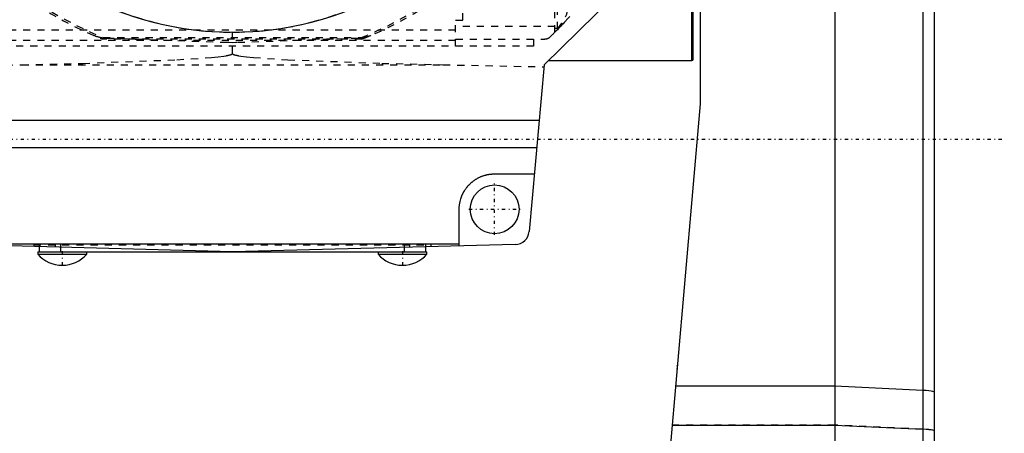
# Model space of a CAD drawing. Extents: x -109 to 109, y -1 to 887.
# Tile 10 of 15: x -30 to 109, y 618 to 677. Entities that reach past the tile are written whole.
import ezdxf

# ---------------------------------------------------------------- set-up
doc = ezdxf.new("R2010")
doc.units = 0
doc.linetypes.add('CENTER', pattern=[1.5, 0.45, -0.5, 0.05, -0.5])
doc.linetypes.add('DASHED', pattern=[2, 1, -1])
for name, color, linetype in [('AM_0', 7, 'CONTINUOUS'), ('AM_3', 7, 'DASHED'), ('AM_7', 7, 'CENTER')]:
    doc.layers.add(name, color=color, linetype=linetype)

msp = doc.modelspace()

# ---------------------------------------------------------------- linework, layer by layer
at = {"layer": 'AM_0', "color": 7, "linetype": 'CONTINUOUS'}
for p, q in [((64.8, 671), (64.8, 769)), ((65, 671.2), (65, 768.8)), ((66, 769), (66, 664.88)), ((85, 769), (85, 531)), ((99, 750), (99, 540.25)), ((97.41, 715), (97.41, 605)), ((53.86, 680.08), (44, 670.37)), ((44.64, 671), (64.8, 671)), ((44, 670.37), (41.86, 646.86)), ((66, 664.88), (61.16, 609.59)), ((-43.29, 662.57), (43.29, 662.57)), ((-42.94, 658.73), (42.94, 658.73)), ((37, 655), (42.6, 655)), ((32, 644.84), (32, 650)), ((0, 644), (-39.92, 645.05)), ((-32, 645.12), (32, 645.12)), ((-27.25, 644.71), (-27.25, 644)), ((-24.25, 644.63), (-24.25, 644)), ((39.92, 645.05), (0, 644)), ((24.25, 644.63), (24.25, 644)), ((27.25, 644.71), (27.25, 644)), ((-27.45, 644), (-27.45, 643.66)), ((-27.45, 644), (27.45, 644)), ((-27.45, 643.66), (-20.55, 643.66)), ((-20.55, 643.66), (-20.55, 644)), ((20.55, 644), (20.55, 643.66)), ((20.55, 643.66), (27.45, 643.66)), ((27.45, 643.66), (27.45, 644)), ((62.8, 628.01), (62.72, 627.44)), ((62.77, 627.99), (62.8, 628.01)), ((62.77, 627.93), (62.8, 628.01)), ((85, 625.02), (62.51, 625.02)), ((97.41, 624.44), (85, 625.02)), ((62.03, 619.54), (85, 619.54)), ((85, 619.54), (97.41, 618.96))]:
    msp.add_line(p, q, dxfattribs=at)
for points in [[(99, 624.21), (98.95, 624.26), (98.81, 624.3), (98.57, 624.35), (98.25, 624.38), (97.86, 624.42), (97.41, 624.44)], [(99, 618.73), (98.95, 618.78), (98.81, 618.83), (98.57, 618.87), (98.25, 618.91), (97.86, 618.94), (97.41, 618.96)]]:
    msp.add_lwpolyline(points, dxfattribs=at)
msp.add_polyline3d([(32, 650, 0), (32, 650.22, 0), (32.04, 650.65, 0), (32.12, 651.08, 0), (32.17, 651.29, 0), (32.23, 651.5, 0), (32.38, 651.91, 0), (32.56, 652.31, 0), (32.69, 652.53, 0), (32.73, 652.59, 0), (32.76, 652.66, 0), (32.78, 652.69, 0), (32.8, 652.72, 0), (32.84, 652.78, 0), (32.88, 652.84, 0), (32.93, 652.9, 0), (32.97, 652.96, 0), (33.01, 653.01, 0), (33.03, 653.04, 0), (33.06, 653.07, 0), (33.1, 653.13, 0), (33.15, 653.19, 0), (33.19, 653.24, 0), (33.24, 653.3, 0), (33.29, 653.35, 0), (33.31, 653.38, 0), (33.34, 653.4, 0), (33.39, 653.46, 0), (33.44, 653.51, 0), (33.46, 653.54, 0), (33.49, 653.56, 0), (33.54, 653.61, 0), (33.6, 653.66, 0), (33.62, 653.69, 0), (33.65, 653.71, 0), (33.7, 653.76, 0), (33.76, 653.81, 0), (33.81, 653.85, 0), (33.87, 653.9, 0), (33.93, 653.94, 0), (33.96, 653.97, 0), (33.99, 653.99, 0), (34.04, 654.03, 0), (34.1, 654.07, 0), (34.16, 654.12, 0), (34.22, 654.16, 0), (34.28, 654.2, 0), (34.31, 654.22, 0), (34.34, 654.24, 0), (34.41, 654.27, 0), (34.47, 654.31, 0), (34.53, 654.35, 0), (34.6, 654.38, 0), (34.66, 654.42, 0), (34.69, 654.44, 0), (34.72, 654.45, 0), (34.79, 654.48, 0), (34.85, 654.52, 0), (34.92, 654.55, 0), (34.99, 654.58, 0), (35.05, 654.61, 0), (35.09, 654.62, 0), (35.12, 654.63, 0), (35.19, 654.66, 0), (35.26, 654.69, 0), (35.32, 654.71, 0), (35.39, 654.73, 0), (35.46, 654.76, 0), (35.5, 654.77, 0), (35.53, 654.78, 0), (35.6, 654.8, 0), (35.67, 654.82, 0), (35.71, 654.83, 0), (35.74, 654.84, 0), (35.81, 654.86, 0), (35.88, 654.87, 0), (35.92, 654.88, 0), (35.95, 654.89, 0), (36.02, 654.9, 0), (36.1, 654.92, 0), (36.17, 654.93, 0), (36.24, 654.94, 0), (36.31, 654.95, 0), (36.35, 654.96, 0), (36.38, 654.96, 0), (36.46, 654.97, 0), (36.53, 654.98, 0), (36.6, 654.98, 0), (36.67, 654.99, 0), (36.75, 654.99, 0), (36.78, 655, 0), (36.82, 655, 0), (36.89, 655, 0), (36.96, 655, 0), (37, 655, 0)], dxfattribs=at)
msp.add_circle((37, 650), 3.45, dxfattribs=at)
for centre, radius, start, end in [((0, 720), 45, 211.9368, 328.0632), ((64.8, 671.2), 0.2, 270, 0), ((39.87, 647.04), 2, 271.5, 354.7997), ((-24, 646.7), 4.6, 221.3662, 269.9713), ((-24, 646.7), 4.6, 270.0287, 318.6338), ((24, 646.7), 4.6, 221.3662, 269.9713), ((24, 646.7), 4.6, 270.0287, 318.6338)]:
    msp.add_arc(centre, radius, start, end, dxfattribs=at)
at = {"layer": 'AM_3', "color": 6, "linetype": 'DASHED'}
for p, q in [((45.5, 674.99), (45.5, 684)), ((45.84, 682.45), (45.84, 675.55)), ((32.5, 676.7), (32.5, 678.22)), ((31.5, 676.7), (32.5, 676.7)), ((31.5, 673), (31.5, 676.7)), ((-31.5, 675.35), (31.5, 675.35)), ((45.5, 675.78), (31.5, 675.78)), ((45.5, 675.55), (45.84, 675.55)), ((-31.5, 673.88), (31.5, 673.88)), ((-18.28, 674), (-18.23, 674.26)), ((18.28, 674), (-18.28, 674)), ((-18.23, 674.26), (18.23, 674.26)), ((-0.7, 673.52), (-17.75, 674.12)), ((0, 671.98), (0, 675)), ((17.75, 674.12), (0.7, 673.52)), ((18.23, 674.26), (18.28, 674)), ((31.5, 674), (44.09, 674)), ((42.5, 674), (42.5, 673)), ((42.5, 673), (-42.5, 673)), ((-43.98, 670.11), (-29.73, 670.4)), ((-29.73, 670.4), (29.73, 670.4)), ((29.73, 670.4), (43.98, 670.11)), ((-28, 645), (28, 645)), ((-28, 645), (-28, 644.73)), ((-27.25, 645), (-27.25, 644.71)), ((-25, 645), (-25, 644.65)), ((-24.25, 645), (-24.25, 644.63)), ((24.25, 645), (24.25, 644.63)), ((25, 645), (25, 644.65)), ((27.25, 645), (27.25, 644.71)), ((28, 645), (28, 644.73)), ((62.77, 627.93), (62.8, 628.01)), ((85, 619.54), (62.03, 619.54)), ((97.41, 618.96), (85, 619.54))]:
    msp.add_line(p, q, dxfattribs=at)
msp.add_lwpolyline([(99, 618.73), (98.95, 618.78), (98.81, 618.82), (98.57, 618.87), (98.25, 618.9), (97.86, 618.94), (97.41, 618.96)], dxfattribs=at)
for points in [[(-38.19, 696.2, 0), (-37.5, 695.13, 0), (-36.04, 693.06, 0), (-34.47, 691.07, 0), (-33.64, 690.12, 0), (-32.79, 689.18, 0), (-31, 687.38, 0), (-29.12, 685.69, 0), (-27.14, 684.11, 0), (-25.08, 682.64, 0), (-22.94, 681.28, 0), (-21.84, 680.65, 0), (-20.72, 680.06, 0), (-18.44, 678.95, 0), (-16.1, 677.98, 0), (-13.71, 677.14, 0), (-11.28, 676.44, 0), (-8.81, 675.87, 0), (-7.56, 675.64, 0), (-6.31, 675.44, 0), (-3.8, 675.16, 0), (-1.27, 675.02, 0), (0, 675, 0)], [(0, 675, 0), (1.27, 675.02, 0), (3.8, 675.16, 0), (6.31, 675.44, 0), (7.56, 675.64, 0), (8.81, 675.87, 0), (11.28, 676.44, 0), (13.71, 677.14, 0), (16.1, 677.98, 0), (18.44, 678.95, 0), (20.72, 680.06, 0), (21.84, 680.65, 0), (22.94, 681.28, 0), (25.08, 682.64, 0), (27.14, 684.11, 0), (29.12, 685.69, 0), (31, 687.38, 0), (32.79, 689.18, 0), (33.64, 690.12, 0), (34.47, 691.07, 0), (36.04, 693.06, 0), (37.5, 695.13, 0), (38.19, 696.2, 0)], [(47.59, 677.2, 0), (47.5, 677.11, 0), (47.33, 676.92, 0), (47.16, 676.73, 0), (47.07, 676.64, 0), (46.99, 676.55, 0), (46.82, 676.37, 0), (46.65, 676.19, 0), (46.49, 676.01, 0), (46.33, 675.84, 0), (46.16, 675.67, 0), (46.09, 675.59, 0), (46.01, 675.51, 0), (45.85, 675.35, 0), (45.7, 675.19, 0), (45.55, 675.04, 0), (45.4, 674.89, 0), (45.26, 674.75, 0), (45.19, 674.68, 0), (45.12, 674.61, 0), (44.99, 674.48, 0), (44.85, 674.35, 0), (44.79, 674.29, 0)], [(-17.75, 674.12, 0), (-17.8, 674.12, 0), (-17.89, 674.13, 0), (-17.99, 674.13, 0), (-18.04, 674.14, 0), (-18.09, 674.14, 0), (-18.19, 674.15, 0), (-18.29, 674.17, 0), (-18.39, 674.18, 0), (-18.49, 674.2, 0), (-18.59, 674.22, 0), (-18.64, 674.23, 0), (-18.69, 674.24, 0), (-18.8, 674.27, 0), (-18.9, 674.3, 0), (-19, 674.32, 0), (-19.1, 674.36, 0), (-19.2, 674.39, 0), (-19.25, 674.41, 0), (-19.3, 674.42, 0), (-19.4, 674.46, 0), (-19.5, 674.5, 0), (-19.55, 674.52, 0)], [(19.55, 674.52, 0), (19.5, 674.5, 0), (19.4, 674.46, 0), (19.3, 674.42, 0), (19.25, 674.41, 0), (19.2, 674.39, 0), (19.1, 674.36, 0), (19, 674.32, 0), (18.9, 674.3, 0), (18.8, 674.27, 0), (18.69, 674.24, 0), (18.64, 674.23, 0), (18.59, 674.22, 0), (18.49, 674.2, 0), (18.39, 674.18, 0), (18.29, 674.17, 0), (18.19, 674.15, 0), (18.09, 674.14, 0), (18.04, 674.14, 0), (17.99, 674.13, 0), (17.89, 674.13, 0), (17.8, 674.12, 0), (17.75, 674.12, 0)], [(44.79, 674.29, 0), (44.78, 674.27, 0), (44.75, 674.25, 0), (44.73, 674.23, 0), (44.71, 674.22, 0), (44.7, 674.21, 0), (44.67, 674.18, 0), (44.64, 674.16, 0), (44.6, 674.14, 0), (44.57, 674.12, 0), (44.53, 674.1, 0), (44.51, 674.09, 0), (44.49, 674.08, 0), (44.45, 674.07, 0), (44.43, 674.06, 0), (44.42, 674.06, 0), (44.41, 674.05, 0), (44.41, 674.05, 0), (44.4, 674.05, 0), (44.4, 674.05, 0), (44.39, 674.05, 0), (44.38, 674.04, 0), (44.37, 674.04, 0), (44.37, 674.04, 0), (44.36, 674.04, 0), (44.36, 674.04, 0), (44.35, 674.03, 0), (44.34, 674.03, 0), (44.34, 674.03, 0), (44.33, 674.03, 0), (44.32, 674.03, 0), (44.32, 674.03, 0), (44.31, 674.03, 0), (44.31, 674.02, 0), (44.3, 674.02, 0), (44.29, 674.02, 0), (44.28, 674.02, 0), (44.27, 674.02, 0), (44.27, 674.02, 0), (44.27, 674.02, 0), (44.26, 674.01, 0), (44.25, 674.01, 0), (44.25, 674.01, 0), (44.24, 674.01, 0), (44.23, 674.01, 0), (44.22, 674.01, 0), (44.22, 674.01, 0), (44.22, 674.01, 0), (44.21, 674.01, 0), (44.2, 674.01, 0), (44.19, 674.01, 0), (44.18, 674, 0), (44.17, 674, 0), (44.17, 674, 0), (44.17, 674, 0), (44.16, 674, 0), (44.15, 674, 0), (44.14, 674, 0), (44.13, 674, 0), (44.12, 674, 0), (44.12, 674, 0), (44.11, 674, 0), (44.1, 674, 0), (44.1, 674, 0), (44.09, 674, 0)], [(0.7, 673.52, 0), (0.47, 673.52, 0), (0, 673.51, 0), (-0.47, 673.52, 0), (-0.7, 673.52, 0)], [(-29.73, 670.4, 0), (-21.09, 670.6, 0), (-7.83, 671.1, 0), (-2.96, 671.43, 0), (-1.98, 671.53, 0), (-1.2, 671.63, 0), (-0.88, 671.68, 0), (-0.84, 671.69, 0), (-0.74, 671.7, 0), (-0.66, 671.72, 0), (-0.61, 671.73, 0), (-0.57, 671.74, 0), (-0.5, 671.76, 0), (-0.43, 671.77, 0), (-0.36, 671.79, 0), (-0.3, 671.81, 0), (-0.25, 671.82, 0), (-0.22, 671.83, 0), (-0.2, 671.84, 0), (-0.15, 671.86, 0), (-0.12, 671.87, 0), (-0.1, 671.88, 0), (-0.09, 671.89, 0), (-0.09, 671.89, 0), (-0.08, 671.89, 0), (-0.08, 671.89, 0), (-0.08, 671.89, 0), (-0.07, 671.9, 0), (-0.07, 671.9, 0), (-0.06, 671.9, 0), (-0.06, 671.91, 0), (-0.06, 671.91, 0), (-0.05, 671.91, 0), (-0.05, 671.91, 0), (-0.05, 671.91, 0), (-0.04, 671.92, 0), (-0.04, 671.92, 0), (-0.04, 671.92, 0), (-0.03, 671.92, 0), (-0.03, 671.93, 0), (-0.03, 671.93, 0), (-0.03, 671.93, 0), (-0.02, 671.93, 0), (-0.02, 671.93, 0), (-0.02, 671.94, 0), (-0.02, 671.94, 0), (-0.02, 671.94, 0), (-0.02, 671.94, 0), (-0.01, 671.95, 0), (-0.01, 671.95, 0), (-0.01, 671.95, 0), (-0.01, 671.95, 0), (-0.01, 671.96, 0), (-0.01, 671.96, 0), (-0.01, 671.96, 0), (0, 671.96, 0), (0, 671.96, 0), (0, 671.97, 0), (0, 671.97, 0), (0, 671.97, 0), (0, 671.97, 0), (0, 671.98, 0), (0, 671.98, 0), (0, 671.98, 0), (0, 671.98, 0)], [(0, 671.98, 0), (0, 671.98, 0), (0, 671.98, 0), (0, 671.98, 0), (0, 671.97, 0), (0, 671.97, 0), (0, 671.97, 0), (0, 671.97, 0), (0, 671.96, 0), (0, 671.96, 0), (0.01, 671.96, 0), (0.01, 671.96, 0), (0.01, 671.96, 0), (0.01, 671.95, 0), (0.01, 671.95, 0), (0.01, 671.95, 0), (0.01, 671.95, 0), (0.02, 671.94, 0), (0.02, 671.94, 0), (0.02, 671.94, 0), (0.02, 671.94, 0), (0.02, 671.93, 0), (0.02, 671.93, 0), (0.03, 671.93, 0), (0.03, 671.93, 0), (0.03, 671.93, 0), (0.03, 671.92, 0), (0.04, 671.92, 0), (0.04, 671.92, 0), (0.04, 671.92, 0), (0.05, 671.91, 0), (0.05, 671.91, 0), (0.05, 671.91, 0), (0.06, 671.91, 0), (0.06, 671.91, 0), (0.06, 671.9, 0), (0.07, 671.9, 0), (0.07, 671.9, 0), (0.08, 671.89, 0), (0.08, 671.89, 0), (0.08, 671.89, 0), (0.09, 671.89, 0), (0.09, 671.89, 0), (0.1, 671.88, 0), (0.12, 671.87, 0), (0.15, 671.86, 0), (0.2, 671.84, 0), (0.22, 671.83, 0), (0.25, 671.82, 0), (0.3, 671.81, 0), (0.36, 671.79, 0), (0.43, 671.77, 0), (0.5, 671.76, 0), (0.57, 671.74, 0), (0.61, 671.73, 0), (0.66, 671.72, 0), (0.74, 671.7, 0), (0.84, 671.69, 0), (0.88, 671.68, 0), (1.2, 671.63, 0), (1.98, 671.53, 0), (2.96, 671.43, 0), (7.83, 671.1, 0), (21.09, 670.6, 0), (29.73, 670.4, 0)]]:
    msp.add_polyline3d(points, dxfattribs=at)
for centre, radius, start, end in [((0, 720), 49.5, 210.8418, 248.3249), ((0, 720), 49.24, 210.9252, 248.267), ((0, 720), 49.24, 291.733, 329.0748), ((0, 720), 49.5, 291.6751, 329.1582), ((42.8, 679), 4.6, 311.3662, 359.9713)]:
    msp.add_arc(centre, radius, start, end, dxfattribs=at)
at = {"layer": 'AM_7', "color": 4, "linetype": 'CENTER'}
for p, q in [((-108.9, 659.88), (108.9, 659.88)), ((37, 646.38), (37, 653.62)), ((33.38, 650), (40.62, 650)), ((-24, 644.1), (-24, 642)), ((24, 644.1), (24, 642))]:
    msp.add_line(p, q, dxfattribs=at)

doc.saveas('drawing.dxf')
